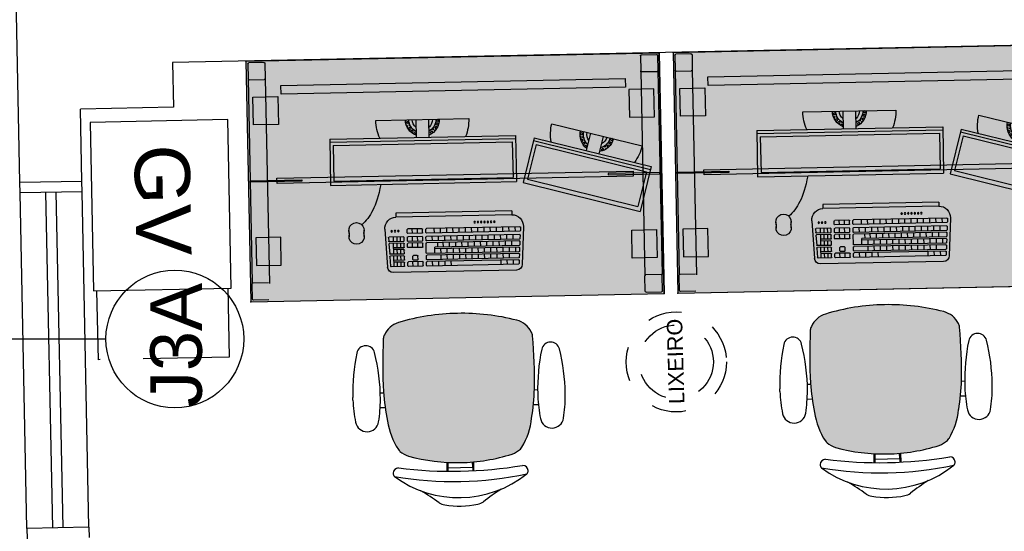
# Model space of a CAD drawing. Header units: inches. Extents: x 340 to 434, y 14 to 254.
# Tile 54 of 182: x 368.75 to 371.6, y 161.43 to 162.92. Entities that reach past the tile are written whole.
import ezdxf

# ---------------------------------------------------------------- set-up
doc = ezdxf.new("R2010")
doc.units = ezdxf.units.IN
doc.header["$MEASUREMENT"] = 0
doc.linetypes.add('DASHED2', pattern=[0.375, 0.25, -0.125])
doc.linetypes.add('HIDDEN', pattern=[9.525, 6.35, -3.175])
for name, color, linetype in [('TJ-EQUIPAMENTOSELETRÔNICOS', 1, 'Continuous'), ('TJ-ESQUADRIA1', 1, 'Continuous'), ('TJ-ESQUADRIA2', 2, 'Continuous'), ('TJ-MOBILIÁRIO', 2, 'Continuous'), ('TJ-MOBILIÁRIOEXISTENTE', 2, 'Continuous'), ('TJ-PAREDE', 5, 'Continuous'), ('TJ-TEXTOESQUADRIA', 200, 'Continuous')]:
    doc.layers.add(name, color=color, linetype=linetype)
doc.styles.get("Standard").update_dxf_attribs({"font": 'arial.ttf'})
doc.styles.add('TipoDeLinha_A', font='arial.ttf')

# ---------------------------------------------------------------- blocks, each defined once
blk = doc.blocks.new('LIXEIRO')
at = {"layer": 'TJ-MOBILIÁRIO', "linetype": 'HIDDEN', "ltscale": 0.01}
for radius in [0.1453, 0.1075]:
    blk.add_circle((0, 0), radius, dxfattribs=at)
at = {"layer": 'TJ-MOBILIÁRIO', "color": 1, "insert": (-0.1224, 0.0247), "char_height": 0.045, "attachment_point": 1}
blk.add_mtext_dynamic_manual_height_columns('LIXEIRO', width=0.191954, gutter_width=12.5, heights=[0], dxfattribs=at)
blk = doc.blocks.new('mesa reta 1.20')
at = {"layer": 'TJ-MOBILIÁRIO'}
h = blk.add_hatch(color=63, dxfattribs=at)
h.set_gradient(color1=(176, 215, 136), color2=(156, 215, 136), tint=0.86, name='INVHEMISPHERICAL')
h.paths.add_polyline_path([(0, 0), (1.2, 0), (1.2, -0.7), (0, -0.7)])
for p, q in [((0, 0), (0, -0.7)), ((1.2, 0), (1.2, -0.7)), ((1.2, -0.7), (0, -0.7))]:
    blk.add_line(p, q, dxfattribs=at)
at = {"layer": 'TJ-MOBILIÁRIO', "color": 51}
blk.add_line((1.2, 0), (0, 0), dxfattribs=at)
at = {"layer": 'TJ-MOBILIÁRIO', "color": 8}
for p, q in [((0.005, -0.008), (0.005, -0.052)), ((0.052, -0.005), (0.008, -0.005)), ((0.055, -0.008), (0.055, -0.052)), ((1.145, -0.008), (1.145, -0.052)), ((1.148, -0.005), (1.192, -0.005)), ((1.195, -0.008), (1.195, -0.052)), ((0.005, -0.052), (0.005, -0.645)), ((0.008, -0.055), (0.052, -0.055)), ((0.055, -0.052), (0.055, -0.648)), ((1.145, -0.052), (1.145, -0.648)), ((1.192, -0.055), (1.148, -0.055)), ((1.195, -0.052), (1.195, -0.645)), ((0.005, -0.692), (0.005, -0.648)), ((0.008, -0.645), (0.052, -0.645)), ((0.055, -0.692), (0.055, -0.648)), ((1.192, -0.645), (1.148, -0.645)), ((1.195, -0.692), (1.195, -0.648)), ((0.052, -0.695), (0.008, -0.695)), ((1.148, -0.695), (1.192, -0.695))]:
    blk.add_line(p, q, dxfattribs=at)
at = {"layer": 'TJ-MOBILIÁRIO'}
blk.add_lwpolyline([(0, 0), (1.2, 0), (1.2, -0.7), (0, -0.7)], close=True, dxfattribs=at)
at = {"layer": 'TJ-MOBILIÁRIO', "color": 51}
blk.add_lwpolyline([(0.1, -0.098), (1.1, -0.098), (1.1, -0.073), (0.1, -0.073)], close=True, dxfattribs=at)
at = {"layer": 'TJ-MOBILIÁRIO', "color": 8}
for points in [[(0.018, -0.105), (0.0905, -0.105), (0.0905, -0.186), (0.018, -0.186)], [(1.182, -0.105), (1.1095, -0.105), (1.1095, -0.186), (1.182, -0.186)], [(0.083, -0.3575), (1.117, -0.3575), (1.117, -0.3425), (0.083, -0.3425)], [(0.005, -0.3519), (0.005, -0.3481), (0.155, -0.3481), (0.155, -0.3519)], [(1.195, -0.3519), (1.195, -0.3481), (1.045, -0.3481), (1.045, -0.3519)], [(0.018, -0.595), (0.0905, -0.595), (0.0905, -0.514), (0.018, -0.514)], [(1.182, -0.595), (1.1095, -0.595), (1.1095, -0.514), (1.182, -0.514)]]:
    blk.add_lwpolyline(points, close=True, dxfattribs=at)
for centre, start, end in [((0.008, -0.008), 90, 180), ((0.052, -0.008), 0, 90), ((1.148, -0.008), 90, 180), ((1.192, -0.008), 0, 90), ((0.008, -0.052), 180, 270), ((0.052, -0.052), 270, 0), ((1.148, -0.052), 180, 270), ((1.192, -0.052), 270, 0), ((0.008, -0.648), 90, 180), ((0.052, -0.648), 0, 90), ((1.192, -0.648), 0, 90), ((0.008, -0.692), 180, 270), ((0.052, -0.692), 270, 0), ((1.192, -0.692), 270, 0)]:
    blk.add_arc(centre, 0.003, start, end, dxfattribs=at)
at = {"layer": 'TJ-MOBILIÁRIO'}
for p in [(0, 0), (1.2, 0), (1.2, 0), (0, -0.7), (1.2, -0.7)]:
    blk.add_point(p, dxfattribs=at)
blk = doc.blocks.new('poltrona diretor giratória')
h = blk.add_hatch(color=20)
h.set_gradient(color1=(255, 63, 0), color2=(255, 63, 0), tint=0.86, name='HEMISPHERICAL')
h.paths.add_polyline_path([(0.2192, -0.3365, 0.030126), (0.2092, -0.2515, 0.112051), (0.1795, -0.168, 0.029573), (0.1748, -0.1625, 0.071823), (0.1505, -0.1482, 0.071429), (0, -0.1266, 0.071429), (-0.1505, -0.1482, 0.071823), (-0.1748, -0.1625, 0.029573), (-0.1795, -0.168, 0.112051), (-0.2092, -0.2515, 0.030126), (-0.2192, -0.3365, 0.026966), (-0.2167, -0.4907, 0.092712), (-0.2134, -0.5016, 0.218944), (-0.1721, -0.5368, 0.069011), (0, -0.5604, 0.069011), (0.1721, -0.5368, 0.218946), (0.2134, -0.5016, 0.102563), (0.2168, -0.4895, 0.026756)])
at = {"layer": 'TJ-MOBILIÁRIO'}
for p, q in [((-0.0388, -0.1022), (-0.0388, -0.128)), ((-0.0361, -0.1021), (-0.0361, -0.1278)), ((-0.0354, -0.1125), (-0.0354, -0.1277)), ((0.0356, -0.1125), (-0.0354, -0.1125)), ((0.0356, -0.1125), (0.0356, -0.1277)), ((0.0363, -0.1021), (0.0363, -0.1278)), ((0.039, -0.1022), (0.039, -0.128)), ((-0.2297, -0.2901, 0), (-0.215, -0.2901, 0)), ((0.215, -0.29, 0), (0.2299, -0.29, 0)), ((-0.2284, -0.3331, 0), (-0.219, -0.3331, 0)), ((0.219, -0.3331, 0), (0.2286, -0.3331, 0))]:
    blk.add_line(p, q, dxfattribs=at)
at = {"layer": 'TJ-MOBILIÁRIO', "linetype": 'Continuous', "ltscale": 25.4}
for p, q in [((-0.3082, -0.3147, 0), (-0.3083, -0.3221, 0)), ((-0.2283, -0.3221, 0), (-0.2284, -0.3147, 0)), ((0.3084, -0.3147, 0), (0.3085, -0.3221, 0))]:
    blk.add_line(p, q, dxfattribs=at)
at = {"layer": 'TJ-MOBILIÁRIO'}
for centre, radius, start, end in [((0, -0.2485), 0.2485, 78.8778, 101.1222), ((0, -0.3411), 0.3164, 52.5531, 127.4469), ((-0.4729, 0.5278), 0.6763, 301.8108, 307.1601), ((-0.0414, -0.0448), 0.0407, 99.1898, 124.2903), ((0.0414, -0.0448), 0.0407, 55.7097, 80.8102), ((0.4729, 0.5278), 0.6763, 232.8399, 238.1892), ((0, -1.099), 1.0272, 79.2072, 100.7928), ((-0.181, -0.0998), 0.015, 139.1833, 180), ((-0.1802, -0.0989), 0.0158, 182.978, 269.4431), ((0, -1.3395), 1.238, 81.623, 98.377), ((0.1802, -0.0989), 0.0158, 270.5569, 357.022), ((0.181, -0.0998), 0.015, 0, 40.8167), ((0, -0.6615), 0.5349, 89.9995, 106.342), ((0, -0.6615), 0.5349, 73.658, 90.0005), ((-0.0105, -0.2752), 0.2001, 147.6271, 173.2006), ((-0.1305, -0.2048), 0.0612, 136.3456, 143.1214), ((-0.113, -0.2396), 0.0988, 112.3141, 128.7465), ((0.113, -0.2396), 0.0988, 51.2535, 67.6859), ((0.1305, -0.2048), 0.0612, 36.8786, 43.6544), ((0.0105, -0.2752), 0.2001, 6.7994, 32.3729), ((0.4905, -0.3769), 0.7109, 169.839, 176.7413), ((-0.4905, -0.3769), 0.7109, 3.2587, 10.161), ((1.2113, -0.3902), 1.4315, 177.8472, 184.0258), ((-1.2113, -0.3902), 1.4315, 355.9742, 2.1528), ((-0.1862, -0.4874), 0.0307, 186.2228, 207.4103), ((-0.1544, -0.4742), 0.065, 204.8741, 254.602), ((0.1544, -0.4742), 0.065, 285.398, 335.1259), ((0.1862, -0.4874), 0.0307, 332.5897, 353.7772), ((-0.0007, 0.0717), 0.6322, 254.3071, 270.046), ((0.0007, 0.0717), 0.6322, 269.954, 285.6929)]:
    blk.add_arc(centre, radius, start, end, dxfattribs=at)
at = {"layer": 'TJ-MOBILIÁRIO', "linetype": 'Continuous', "ltscale": 25.4}
for centre, radius, start, end in [((-0.2683, -0.2557, 0), 0.034, 9.9832, 170.0168), ((0.2685, -0.2557, 0), 0.034, 9.9832, 170.0168), ((0.1213, -0.3243, 0), 0.4296, 170.0113, 178.7145), ((-0.6579, -0.3243, 0), 0.4296, 1.2855, 9.9887), ((0.6581, -0.3243, 0), 0.4296, 170.0113, 178.7145), ((-0.1211, -0.3243, 0), 0.4296, 1.2855, 9.9887), ((0.2592, -0.3251, 0), 0.5675, 179.7013, 192.8268), ((-0.7958, -0.3251, 0), 0.5675, 347.1732, 0.2987), ((0.795, -0.3253, 0), 0.5665, 178.9303, 192.8326), ((-0.259, -0.3251, 0), 0.5675, 347.1732, 0.2987), ((-0.2683, -0.4452, 0), 0.0265, 192.8268, 347.1732), ((0.2685, -0.4452, 0), 0.0265, 192.8268, 347.1732)]:
    blk.add_arc(centre, radius, start, end, dxfattribs=at)
blk = doc.blocks.new('COMPUTADOR 2 MONITORES')
at = {"layer": 'TJ-MOBILIÁRIO', "linetype": 'Continuous'}
for p, q in [((0.135, 0), (-0.135, 0)), ((-0.3757, -0.0195), (-0.6365, -0.0894)), ((0.27, -0.0517), (-0.27, -0.0517)), ((-0.27, -0.0517), (-0.27, -0.1859)), ((0.27, -0.0517), (0.27, -0.1859)), ((-0.3236, -0.0591), (-0.6617, -0.1497)), ((-0.3236, -0.0591), (-0.2889, -0.1888)), ((-0.6617, -0.1497), (-0.627, -0.2794)), ((-0.2889, -0.1888), (-0.627, -0.2794)), ((0.27, -0.1859), (-0.27, -0.1859)), ((-0.2542, -0.27), (0.0823, -0.27)), ((-0.2542, -0.27), (-0.2542, -0.2819)), ((-0.2542, -0.2819), (0.0823, -0.2819)), ((0.0823, -0.27), (0.0823, -0.2819)), ((-0.2871, -0.3166), (-0.2812, -0.4265)), ((0.1152, -0.3166), (0.1093, -0.4265)), ((0.1753, -0.3361), (0.1753, -0.3178)), ((0.2196, -0.3178), (0.2196, -0.3361)), ((-0.2647, -0.443), (0.0928, -0.443))]:
    blk.add_line(p, q, dxfattribs=at)
at = {"layer": 'TJ-MOBILIÁRIO', "color": 1, "linetype": 'Continuous'}
for p, q in [((-0.0484, -0.0042), (-0.0476, -0.0012)), ((-0.0484, -0.0042), (-0.0461, -0.0064)), ((-0.0476, -0.0012), (-0.0445, -0.0004)), ((-0.0461, -0.0064), (-0.0431, -0.0056)), ((-0.0456, -0.0147), (-0.0447, -0.0116)), ((-0.0456, -0.0147), (-0.0433, -0.0169)), ((-0.0447, -0.0116), (-0.0417, -0.0108)), ((-0.0445, -0.0004), (-0.0423, -0.0026)), ((-0.0433, -0.0169), (-0.0403, -0.0161)), ((-0.0431, -0.0056), (-0.0423, -0.0026)), ((-0.0426, -0.0246), (-0.0419, -0.0221)), ((-0.0419, -0.0221), (-0.0389, -0.0213)), ((-0.0417, -0.0108), (-0.0395, -0.013)), ((-0.0415, -0.0263), (-0.0405, -0.0273)), ((-0.0405, -0.0273), (-0.0375, -0.0265)), ((-0.0403, -0.0161), (-0.0395, -0.013)), ((-0.0389, -0.0213), (-0.0367, -0.0235)), ((-0.0375, -0.0265), (-0.0367, -0.0235)), ((-0.0351, -0.0175), (-0.0351, -0.0174)), ((-0.0351, -0.0175), (-0.0351, -0.0175)), ((-0.0323, -0.0279), (-0.0315, -0.0249)), ((-0.0323, -0.0279), (-0.0301, -0.0301)), ((-0.0315, -0.0249), (-0.0305, -0.0246)), ((-0.0271, -0.0293), (-0.0269, -0.0285)), ((-0.0192, -0.0517), (-0.0192, 0)), ((0.0192, 0), (0.0192, -0.0517)), ((0.03, -0.0252), (0.0301, -0.0252)), ((0.0301, -0.0252), (0.0301, -0.0251)), ((0.0346, -0.0183), (0.0347, -0.0184)), ((0.0347, -0.0184), (0.0377, -0.0176)), ((0.0353, -0.0266), (0.0361, -0.0236)), ((0.0353, -0.0266), (0.0375, -0.0288)), ((0.0361, -0.0236), (0.0391, -0.0228)), ((0.037, -0.013), (0.0385, -0.0145)), ((0.0375, -0.0288), (0.0404, -0.0281)), ((0.0377, -0.0176), (0.0385, -0.0145)), ((0.0391, -0.0228), (0.0413, -0.025)), ((0.0401, -0.0085), (0.041, -0.0055)), ((0.0401, -0.0085), (0.0424, -0.0107)), ((0.0406, -0.0278), (0.0413, -0.025)), ((0.041, -0.0055), (0.044, -0.0047)), ((0.0424, -0.0107), (0.0454, -0.0099)), ((0.0429, -0.019), (0.0438, -0.016)), ((0.0429, -0.019), (0.0446, -0.0207)), ((0.0438, -0.016), (0.0468, -0.0151)), ((0.044, -0.0047), (0.0462, -0.0069)), ((0.0454, -0.0099), (0.0462, -0.0069)), ((0.0468, -0.0151), (0.0468, -0.0152)), ((0.0478, -0.0009), (0.0491, -0.0022)), ((-0.4875, -0.0495), (-0.4742, -0.0995)), ((-0.4651, -0.0492), (-0.4624, -0.0476)), ((-0.4651, -0.0523), (-0.4651, -0.0492)), ((-0.4651, -0.0523), (-0.4624, -0.0538)), ((-0.4624, -0.0476), (-0.4597, -0.0492)), ((-0.4624, -0.0538), (-0.4597, -0.0523)), ((-0.4597, -0.0429), (-0.458, -0.0439)), ((-0.4597, -0.0523), (-0.4597, -0.0492)), ((-0.4597, -0.0585), (-0.457, -0.057)), ((-0.457, -0.057), (-0.457, -0.057)), ((-0.0373, -0.0321), (-0.0361, -0.0318)), ((-0.0361, -0.0318), (-0.0339, -0.034)), ((-0.0343, -0.0353), (-0.0339, -0.034)), ((-0.0301, -0.0301), (-0.0271, -0.0293)), ((-0.0295, -0.0384), (-0.0287, -0.0354)), ((-0.0295, -0.0384), (-0.0273, -0.0406)), ((-0.0287, -0.0354), (-0.0257, -0.0346)), ((-0.0273, -0.0406), (-0.0243, -0.0398)), ((-0.0257, -0.0346), (-0.0235, -0.0368)), ((-0.0243, -0.0398), (-0.0235, -0.0368)), ((0.02, -0.0419), (0.0208, -0.0389)), ((0.02, -0.0419), (0.022, -0.044)), ((0.0205, -0.0334), (0.0224, -0.0329)), ((0.0208, -0.0389), (0.0238, -0.0381)), ((0.0224, -0.0329), (0.0227, -0.032)), ((0.0238, -0.0381), (0.026, -0.0403)), ((0.0256, -0.042), (0.026, -0.0403)), ((0.0276, -0.0343), (0.0284, -0.0313)), ((0.0276, -0.0343), (0.0298, -0.0365)), ((0.0284, -0.0313), (0.0315, -0.0305)), ((0.0298, -0.0365), (0.0329, -0.0357)), ((0.0315, -0.0305), (0.0337, -0.0327)), ((0.0329, -0.0357), (0.0337, -0.0327)), ((-0.3214, -0.0675), (-0.6595, -0.158)), ((-0.3286, -0.0793), (-0.6474, -0.1647)), ((-0.5517, -0.0679), (-0.549, -0.0663)), ((-0.5517, -0.071), (-0.5517, -0.0679)), ((-0.5517, -0.071), (-0.549, -0.0726)), ((-0.549, -0.0663), (-0.5463, -0.0679)), ((-0.549, -0.0726), (-0.5463, -0.071)), ((-0.5463, -0.071), (-0.5463, -0.0679)), ((-0.5463, -0.0773), (-0.5436, -0.0757)), ((-0.5463, -0.0804), (-0.5463, -0.0773)), ((-0.5463, -0.0804), (-0.5436, -0.082)), ((-0.5436, -0.0757), (-0.5409, -0.0773)), ((-0.5436, -0.082), (-0.5409, -0.0804)), ((-0.5409, -0.0804), (-0.5409, -0.0773)), ((-0.5409, -0.0867), (-0.5382, -0.0851)), ((-0.5382, -0.0851), (-0.5355, -0.0867)), ((-0.5355, -0.0804), (-0.5354, -0.0804)), ((-0.5355, -0.0804), (-0.5355, -0.0804)), ((-0.5112, -0.1094), (-0.5246, -0.0594)), ((-0.4776, -0.0814), (-0.4759, -0.0804)), ((-0.4759, -0.0804), (-0.4759, -0.0795)), ((-0.4759, -0.0867), (-0.4732, -0.0851)), ((-0.4732, -0.0851), (-0.4705, -0.0867)), ((-0.4706, -0.0711), (-0.4705, -0.071)), ((-0.4705, -0.071), (-0.4705, -0.0709)), ((-0.4705, -0.0773), (-0.4678, -0.0757)), ((-0.4705, -0.0804), (-0.4705, -0.0773)), ((-0.4705, -0.0804), (-0.4678, -0.082)), ((-0.4679, -0.0632), (-0.4678, -0.0632)), ((-0.4678, -0.0632), (-0.4651, -0.0617)), ((-0.4678, -0.0757), (-0.4651, -0.0773)), ((-0.4678, -0.082), (-0.4651, -0.0804)), ((-0.467, -0.0574), (-0.4651, -0.0585)), ((-0.4651, -0.0617), (-0.4651, -0.0585)), ((-0.4651, -0.0679), (-0.4624, -0.0663)), ((-0.4651, -0.071), (-0.4651, -0.0679)), ((-0.4651, -0.071), (-0.4624, -0.0726)), ((-0.4651, -0.0804), (-0.4651, -0.0773)), ((-0.4624, -0.0663), (-0.4597, -0.0679)), ((-0.4624, -0.0726), (-0.4598, -0.0711)), ((-0.4597, -0.0617), (-0.4597, -0.0585)), ((-0.4597, -0.0617), (-0.4576, -0.0629)), ((-0.4597, -0.0708), (-0.4597, -0.0679)), ((-0.3286, -0.0793), (-0.3017, -0.1796)), ((0.27, -0.0604), (-0.27, -0.0604)), ((0.26, -0.0699), (-0.26, -0.0699)), ((-0.26, -0.0699), (-0.26, -0.1738)), ((0.26, -0.0699), (0.26, -0.1738)), ((-0.5409, -0.0892), (-0.5409, -0.0867)), ((-0.5394, -0.0906), (-0.5382, -0.0913)), ((-0.5382, -0.0913), (-0.5355, -0.0898)), ((-0.5355, -0.0898), (-0.5355, -0.0867)), ((-0.5338, -0.0951), (-0.5328, -0.0945)), ((-0.5328, -0.0945), (-0.53, -0.096)), ((-0.53, -0.0867), (-0.5291, -0.0861)), ((-0.53, -0.0898), (-0.53, -0.0867)), ((-0.53, -0.0898), (-0.5273, -0.0913)), ((-0.53, -0.0974), (-0.53, -0.096)), ((-0.5273, -0.0913), (-0.5246, -0.0898)), ((-0.5246, -0.0898), (-0.5246, -0.089)), ((-0.5246, -0.096), (-0.5219, -0.0945)), ((-0.5246, -0.0992), (-0.5246, -0.096)), ((-0.5246, -0.0992), (-0.5219, -0.1007)), ((-0.5219, -0.0945), (-0.5192, -0.096)), ((-0.5219, -0.1007), (-0.5192, -0.0992)), ((-0.5192, -0.0992), (-0.5192, -0.096)), ((-0.4759, -0.0898), (-0.4759, -0.0867)), ((-0.4759, -0.0898), (-0.4734, -0.0912)), ((-0.4705, -0.0884), (-0.4705, -0.0867)), ((-0.6474, -0.1647), (-0.6205, -0.265)), ((-0.3017, -0.1796), (-0.6205, -0.265)), ((0.26, -0.1738), (-0.26, -0.1738)), ((-0.2789, -0.319), (-0.2784, -0.3284)), ((-0.2771, -0.317), (-0.0057, -0.317)), ((-0.277, -0.3418), (-0.2765, -0.3512)), ((-0.2766, -0.3302), (-0.0057, -0.3302)), ((-0.2751, -0.3398), (-0.0057, -0.3398)), ((-0.2635, -0.3302), (-0.2635, -0.317)), ((-0.257, -0.353), (-0.257, -0.3398)), ((-0.2452, -0.3302), (-0.2452, -0.317)), ((-0.2387, -0.353), (-0.2387, -0.3398)), ((-0.2272, -0.3302), (-0.2272, -0.317)), ((-0.2206, -0.353), (-0.2206, -0.3398)), ((-0.2091, -0.3302), (-0.2091, -0.317)), ((-0.2026, -0.353), (-0.2026, -0.3398)), ((-0.1911, -0.3302), (-0.1911, -0.317)), ((-0.1845, -0.353), (-0.1845, -0.3398)), ((-0.173, -0.3302), (-0.173, -0.317)), ((-0.1665, -0.353), (-0.1665, -0.3398)), ((-0.1549, -0.3302), (-0.1549, -0.317)), ((-0.1484, -0.353), (-0.1484, -0.3398)), ((-0.1369, -0.3302), (-0.1369, -0.317)), ((-0.1303, -0.353), (-0.1303, -0.3398)), ((-0.1188, -0.3302), (-0.1188, -0.317)), ((-0.1123, -0.353), (-0.1123, -0.3398)), ((-0.1008, -0.3302), (-0.1008, -0.317)), ((-0.0942, -0.353), (-0.0942, -0.3398)), ((-0.0827, -0.3302), (-0.0827, -0.317)), ((-0.0762, -0.353), (-0.0762, -0.3398)), ((-0.0646, -0.3302), (-0.0646, -0.317)), ((-0.0581, -0.353), (-0.0581, -0.3398)), ((-0.0466, -0.3302), (-0.0466, -0.317)), ((-0.04, -0.353), (-0.04, -0.3398)), ((-0.0285, -0.3302), (-0.0285, -0.317)), ((-0.022, -0.353), (-0.022, -0.3398)), ((-0.0038, -0.3283), (-0.0038, -0.3189)), ((-0.0038, -0.3511), (-0.0038, -0.3416)), ((0.0058, -0.3283), (0.0058, -0.3189)), ((0.0058, -0.3511), (0.0058, -0.3416)), ((0.0076, -0.317), (0.0484, -0.317)), ((0.0076, -0.3302), (0.0484, -0.3302)), ((0.0076, -0.3398), (0.0484, -0.3398)), ((0.0206, -0.3302), (0.0206, -0.317)), ((0.0206, -0.353), (0.0206, -0.3398)), ((0.0355, -0.3302), (0.0355, -0.317)), ((0.0355, -0.353), (0.0355, -0.3398)), ((0.0503, -0.3283), (0.0503, -0.3189)), ((0.0503, -0.3511), (0.0503, -0.3416)), ((0.0599, -0.3511), (0.0599, -0.3416)), ((0.0617, -0.3398), (0.1032, -0.3398)), ((0.07, -0.353), (0.07, -0.3398)), ((0.0802, -0.353), (0.0802, -0.3398)), ((0.0904, -0.353), (0.0904, -0.3398)), ((0.1051, -0.3418), (0.1046, -0.3512)), ((-0.276, -0.36), (-0.2755, -0.3695)), ((-0.2746, -0.353), (-0.0057, -0.353)), ((-0.2741, -0.358), (-0.0057, -0.358)), ((-0.2736, -0.3712), (-0.0285, -0.3712)), ((-0.2524, -0.3712), (-0.2524, -0.358)), ((-0.2343, -0.3712), (-0.2343, -0.358)), ((-0.2163, -0.3712), (-0.2163, -0.358)), ((-0.1982, -0.3712), (-0.1982, -0.358)), ((-0.1801, -0.3712), (-0.1801, -0.358)), ((-0.1621, -0.3712), (-0.1621, -0.358)), ((-0.144, -0.3712), (-0.144, -0.358)), ((-0.126, -0.3712), (-0.126, -0.358)), ((-0.1079, -0.3712), (-0.1079, -0.358)), ((-0.0898, -0.3712), (-0.0898, -0.358)), ((-0.0718, -0.3712), (-0.0718, -0.358)), ((-0.0537, -0.3712), (-0.0537, -0.358)), ((-0.038, -0.3712), (-0.038, -0.358)), ((-0.0285, -0.3895), (-0.0285, -0.3712)), ((-0.0038, -0.3876), (-0.0038, -0.3599)), ((0.0058, -0.3694), (0.0058, -0.3599)), ((0.0076, -0.353), (0.0484, -0.353)), ((0.0076, -0.358), (0.0484, -0.358)), ((0.0076, -0.3712), (0.0484, -0.3712)), ((0.0206, -0.3712), (0.0206, -0.358)), ((0.0355, -0.3712), (0.0355, -0.358)), ((0.0503, -0.3694), (0.0503, -0.3599)), ((0.0599, -0.3694), (0.0599, -0.3599)), ((0.0617, -0.353), (0.1027, -0.353)), ((0.0617, -0.358), (0.1022, -0.358)), ((0.0617, -0.3712), (0.0904, -0.3712)), ((0.07, -0.3712), (0.07, -0.358)), ((0.0802, -0.3712), (0.0802, -0.358)), ((0.0904, -0.3895), (0.0904, -0.358)), ((0.1041, -0.36), (0.1026, -0.3877)), ((-0.275, -0.3783), (-0.2745, -0.3877)), ((-0.274, -0.3965), (-0.2735, -0.406)), ((-0.2731, -0.3763), (-0.0285, -0.3763)), ((-0.2726, -0.3895), (-0.0057, -0.3895)), ((-0.2721, -0.3946), (-0.0057, -0.3946)), ((-0.2635, -0.3895), (-0.2635, -0.3763)), ((-0.2452, -0.3895), (-0.2452, -0.3763)), ((-0.2452, -0.4078), (-0.2452, -0.3946)), ((-0.2272, -0.3895), (-0.2272, -0.3763)), ((-0.2272, -0.4078), (-0.2272, -0.3946)), ((-0.2091, -0.3895), (-0.2091, -0.3763)), ((-0.2091, -0.4078), (-0.2091, -0.3946)), ((-0.1911, -0.3895), (-0.1911, -0.3763)), ((-0.1911, -0.4078), (-0.1911, -0.3946)), ((-0.173, -0.3895), (-0.173, -0.3763)), ((-0.173, -0.4078), (-0.173, -0.3946)), ((-0.1549, -0.3895), (-0.1549, -0.3763)), ((-0.1549, -0.4078), (-0.1549, -0.3946)), ((-0.1369, -0.3895), (-0.1369, -0.3763)), ((-0.1369, -0.4078), (-0.1369, -0.3946)), ((-0.1188, -0.3895), (-0.1188, -0.3763)), ((-0.1188, -0.4078), (-0.1188, -0.3946)), ((-0.1008, -0.3895), (-0.1008, -0.3763)), ((-0.1008, -0.4078), (-0.1008, -0.3946)), ((-0.0827, -0.3895), (-0.0827, -0.3763)), ((-0.0827, -0.4078), (-0.0827, -0.3946)), ((-0.0646, -0.3895), (-0.0646, -0.3763)), ((-0.0646, -0.4078), (-0.0646, -0.3946)), ((-0.0466, -0.3895), (-0.0466, -0.3763)), ((-0.0466, -0.4078), (-0.0466, -0.3946)), ((-0.0038, -0.4059), (-0.0038, -0.3964)), ((0.0206, -0.4059), (0.0206, -0.3964)), ((0.0225, -0.3946), (0.0336, -0.3946)), ((0.0355, -0.4059), (0.0355, -0.3964)), ((0.0599, -0.3876), (0.0599, -0.3782)), ((0.0599, -0.4059), (0.0599, -0.3964)), ((0.0617, -0.3763), (0.0904, -0.3763)), ((0.0617, -0.3895), (0.1007, -0.3895)), ((0.0617, -0.3946), (0.1002, -0.3946)), ((0.07, -0.3895), (0.07, -0.3763)), ((0.07, -0.4078), (0.07, -0.3946)), ((0.0802, -0.3895), (0.0802, -0.3763)), ((0.0802, -0.4078), (0.0802, -0.3946)), ((0.0904, -0.426), (0.0904, -0.3946)), ((0.1021, -0.3965), (0.1006, -0.4243)), ((-0.273, -0.4148), (-0.2725, -0.4243)), ((-0.2716, -0.4078), (-0.0057, -0.4078)), ((-0.2712, -0.4128), (-0.0057, -0.4128)), ((-0.2706, -0.426), (-0.0057, -0.426)), ((-0.2566, -0.426), (-0.2566, -0.4128)), ((-0.2383, -0.426), (-0.2383, -0.4128)), ((-0.2202, -0.426), (-0.2202, -0.4128)), ((-0.0757, -0.426), (-0.0757, -0.4128)), ((-0.0577, -0.426), (-0.0577, -0.4128)), ((-0.0396, -0.426), (-0.0396, -0.4128)), ((-0.0215, -0.426), (-0.0215, -0.4128)), ((-0.0038, -0.4241), (-0.0038, -0.4147)), ((0.0058, -0.4241), (0.0058, -0.4147)), ((0.0076, -0.4128), (0.0484, -0.4128)), ((0.0076, -0.426), (0.0484, -0.426)), ((0.0206, -0.426), (0.0206, -0.4128)), ((0.0225, -0.4078), (0.0336, -0.4078)), ((0.0355, -0.426), (0.0355, -0.4128)), ((0.0503, -0.4241), (0.0503, -0.4147)), ((0.0599, -0.4241), (0.0599, -0.4147)), ((0.0617, -0.4078), (0.0904, -0.4078)), ((0.0617, -0.4128), (0.0904, -0.4128)), ((0.0617, -0.426), (0.0987, -0.426)), ((0.07, -0.426), (0.07, -0.4128)), ((0.0802, -0.426), (0.0802, -0.4128))]:
    blk.add_line(p, q, dxfattribs=at)
for centre in [(-0.2032, -0.3012), (-0.1937, -0.3012), (-0.1841, -0.3012), (-0.1745, -0.3012), (-0.1649, -0.3012), (-0.1553, -0.3012), (-0.1458, -0.3012), (0.0762, -0.3227), (0.0858, -0.3227), (0.0953, -0.3227)]:
    blk.add_circle(centre, 0.0022, dxfattribs=at)
at = {"layer": 'TJ-MOBILIÁRIO', "linetype": 'Continuous'}
for centre, radius, start, end in [((0, 0), 0.135, 180, 202.5402), ((0, 0), 0.135, 337.4598, 0), ((-0.5061, -0.0545), 0.135, 352.4598, 15), ((-0.5061, -0.0545), 0.135, 195, 217.5402), ((-0.2542, -0.3149), 0.033, 90, 183.0941), ((0.0823, -0.3149), 0.033, 356.9059, 90), ((0.1975, -0.3178), 0.0222, 335.5382, 204.4618), ((0.1975, -0.3361), 0.0222, 155.5382, 24.4618), ((-0.2647, -0.4265), 0.0165, 180, 270), ((0.0928, -0.4265), 0.0165, 270, 360)]:
    blk.add_arc(centre, radius, start, end, dxfattribs=at)
at = {"layer": 'TJ-MOBILIÁRIO', "color": 1, "linetype": 'Continuous'}
for centre, radius, start, end in [((0, 0), 0.0492, 180, 247.0419), ((0, 0), 0.0392, 180, 240.6857), ((0, 0), 0.0292, 180, 228.9013), ((0, 0), 0.0292, 311.0987, 0), ((0, 0), 0.0392, 299.3143, 0), ((0, 0), 0.0492, 292.9581, 0), ((-0.5061, -0.0545), 0.0292, 326.0987, 15), ((-0.5061, -0.0545), 0.0392, 314.3143, 15), ((-0.5061, -0.0545), 0.0492, 307.9581, 15), ((-0.5061, -0.0545), 0.0492, 195, 262.0419), ((-0.5061, -0.0545), 0.0392, 195, 255.6857), ((-0.5061, -0.0545), 0.0292, 195, 243.9013), ((-0.2771, -0.3189), 0.00187, 90, 183.0941), ((-0.2766, -0.3283), 0.00187, 183.0941, 270), ((-0.2751, -0.3416), 0.00187, 90, 183.0941), ((-0.0057, -0.3189), 0.00187, 360, 90), ((-0.0057, -0.3283), 0.00187, 270, 360), ((-0.0057, -0.3416), 0.00187, 360, 90), ((0.0076, -0.3189), 0.00187, 90, 180), ((0.0076, -0.3283), 0.00187, 180, 270), ((0.0076, -0.3416), 0.00187, 90, 180), ((0.0484, -0.3189), 0.00187, 360, 90), ((0.0484, -0.3283), 0.00187, 270, 360), ((0.0484, -0.3416), 0.00187, 360, 90), ((0.0617, -0.3416), 0.00187, 90, 180), ((0.1032, -0.3416), 0.00187, 356.9059, 90), ((-0.2746, -0.3511), 0.00187, 183.0941, 270), ((-0.2741, -0.3599), 0.00187, 90, 183.0941), ((-0.2736, -0.3694), 0.00187, 183.0941, 270), ((-0.0057, -0.3511), 0.00187, 270, 360), ((-0.0057, -0.3599), 0.00187, 360, 90), ((0.0076, -0.3511), 0.00187, 180, 270), ((0.0076, -0.3599), 0.00187, 90, 180), ((0.0076, -0.3694), 0.00187, 180, 270), ((0.0484, -0.3511), 0.00187, 270, 360), ((0.0484, -0.3599), 0.00187, 360, 90), ((0.0484, -0.3694), 0.00187, 270, 360), ((0.0617, -0.3511), 0.00187, 180, 270), ((0.0617, -0.3599), 0.00187, 90, 180), ((0.0617, -0.3694), 0.00187, 180, 270), ((0.1022, -0.3599), 0.00187, 356.9059, 90), ((0.1027, -0.3511), 0.00187, 270, 356.9059), ((-0.2731, -0.3782), 0.00187, 90, 183.0941), ((-0.2726, -0.3876), 0.00187, 183.0941, 270), ((-0.2721, -0.3964), 0.00187, 90, 183.0941), ((-0.0057, -0.3876), 0.00187, 270, 360), ((-0.0057, -0.3964), 0.00187, 360, 90), ((0.0225, -0.3964), 0.00187, 90, 180), ((0.0336, -0.3964), 0.00187, 360, 90), ((0.0617, -0.3782), 0.00187, 90, 180), ((0.0617, -0.3876), 0.00187, 180, 270), ((0.0617, -0.3964), 0.00187, 90, 180), ((0.1002, -0.3964), 0.00187, 356.9059, 90), ((0.1007, -0.3876), 0.00187, 270, 356.9059), ((-0.2716, -0.4059), 0.00187, 183.0941, 270), ((-0.2712, -0.4147), 0.00187, 90, 183.0941), ((-0.2706, -0.4241), 0.00187, 183.0941, 270), ((-0.0057, -0.4059), 0.00187, 270, 360), ((-0.0057, -0.4147), 0.00187, 360, 90), ((-0.0057, -0.4241), 0.00187, 270, 360), ((0.0076, -0.4147), 0.00187, 90, 180), ((0.0076, -0.4241), 0.00187, 180, 270), ((0.0225, -0.4059), 0.00187, 180, 270), ((0.0336, -0.4059), 0.00187, 270, 360), ((0.0484, -0.4147), 0.00187, 360, 90), ((0.0484, -0.4241), 0.00187, 270, 360), ((0.0617, -0.4059), 0.00187, 180, 270), ((0.0617, -0.4147), 0.00187, 90, 180), ((0.0617, -0.4241), 0.00187, 180, 270), ((0.0987, -0.4241), 0.00187, 270, 356.9059)]:
    blk.add_arc(centre, radius, start, end, dxfattribs=at)
blk.add_open_spline([(0.1244, -0.1859), (0.138, -0.2516), (0.1571, -0.2797), (0.1817, -0.3022)], degree=3, dxfattribs=at)
blk = doc.blocks.new('ALBERFLEX GAVETEIRO VOLANTE 3 GAV')
at = {"layer": 'TJ-MOBILIÁRIO', "color": 1, "linetype": 'DASHED2'}
for p, q in [((99.4797, 84.1794), (99.6797, 84.1794)), ((99.6797, 84.1794), (99.6797, 83.7994)), ((99.6797, 83.7994), (99.4797, 83.7994))]:
    blk.add_line(p, q, dxfattribs=at)
at = {"layer": 'TJ-MOBILIÁRIO'}
blk.add_lwpolyline([(98.9897, 83.7894), (99.4797, 83.7894), (99.4797, 84.1894), (98.9897, 84.1894)], close=True, dxfattribs=at)
at = {"layer": 'TJ-MOBILIÁRIO', "color": 150, "insert": (99.2196, 83.9949), "char_height": 0.16, "width": 1.979927, "attachment_point": 5, "style": 'TipoDeLinha_A'}
blk.add_mtext('GV', dxfattribs=at)

msp = doc.modelspace()

# ---------------------------------------------------------------- linework, layer by layer
at = {"layer": 'TJ-ESQUADRIA1'}
for p, q in [((368.9465, 161.4428), (368.9267, 162.4176)), ((368.7665, 161.4391), (368.7468, 162.4139))]:
    msp.add_line(p, q, dxfattribs=at)
at = {"layer": 'TJ-ESQUADRIA2'}
for p, q in [((368.9267, 162.4176), (368.9261, 162.4476)), ((368.7468, 162.4139), (368.7462, 162.4439)), ((368.9267, 162.4176), (368.7468, 162.4139)), ((368.8715, 161.4412), (368.8518, 162.416)), ((368.8415, 161.4406), (368.8218, 162.4154)), ((368.9465, 161.4428), (368.7665, 161.4391)), ((368.7665, 161.4391), (368.7671, 161.4091)), ((368.9465, 161.4428), (368.9471, 161.4128))]:
    msp.add_line(p, q, dxfattribs=at)
at = {"layer": 'TJ-PAREDE'}
for p, q in [((368.7462, 162.4439), (368.6944, 164.9984)), ((372.8284, 162.8667), (369.1892, 162.793)), ((369.1892, 162.793), (369.1918, 162.663)), ((369.1918, 162.663), (368.9219, 162.6575)), ((368.9261, 162.4476), (368.9219, 162.6575)), ((368.9261, 162.4476), (368.7462, 162.4439))]:
    msp.add_line(p, q, dxfattribs=at)
at = {"layer": 'TJ-TEXTOESQUADRIA', "color": 1}
msp.add_line((367.8117, 161.9896), (368.9959, 161.9896), dxfattribs=at)
msp.add_circle((369.1959, 161.9896), 0.2, dxfattribs=at)

# ---------------------------------------------------------------- block references
at = {"layer": 'TJ-EQUIPAMENTOSELETRÔNICOS', "xscale": -1, "rotation": 1.160388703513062}
for p in [(371.154, 162.6523), (369.9143, 162.6272)]:
    msp.add_blockref('COMPUTADOR 2 MONITORES', p, dxfattribs=at)
at = {"layer": 'TJ-MOBILIÁRIO', "xscale": -1, "rotation": 1.160388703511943}
for p in [(371.8419, 162.8467), (370.6022, 162.8216)]:
    msp.add_blockref('mesa reta 1.20', p, dxfattribs=at)
at = {"layer": 'TJ-MOBILIÁRIO', "rotation": 181.160388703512}
for p in [(371.2673, 161.5288, 0), (370.0276, 161.5037, 0)]:
    msp.add_blockref('poltrona diretor giratória', p, dxfattribs=at)
at = {"layer": 'TJ-MOBILIÁRIOEXISTENTE', "color": 0, "rotation": 271.1603887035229}
msp.add_blockref('ALBERFLEX GAVETEIRO VOLANTE 3 GAV', (283.1731, 259.8916), dxfattribs=at)
at = {"layer": 'TJ-MOBILIÁRIOEXISTENTE', "rotation": 91.56577979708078}
msp.add_blockref('LIXEIRO', (370.6517, 161.9228), dxfattribs=at)

# ---------------------------------------------------------------- texts
at = {"layer": 'TJ-TEXTOESQUADRIA', "insert": (369.1243, 161.8487), "char_height": 0.15, "attachment_point": 1, "rotation": 90}
msp.add_mtext_dynamic_manual_height_columns('\\pxqc;{\\C107;J3A}', width=0.246653, gutter_width=12.5, heights=[0], dxfattribs=at)

doc.saveas('drawing.dxf')
